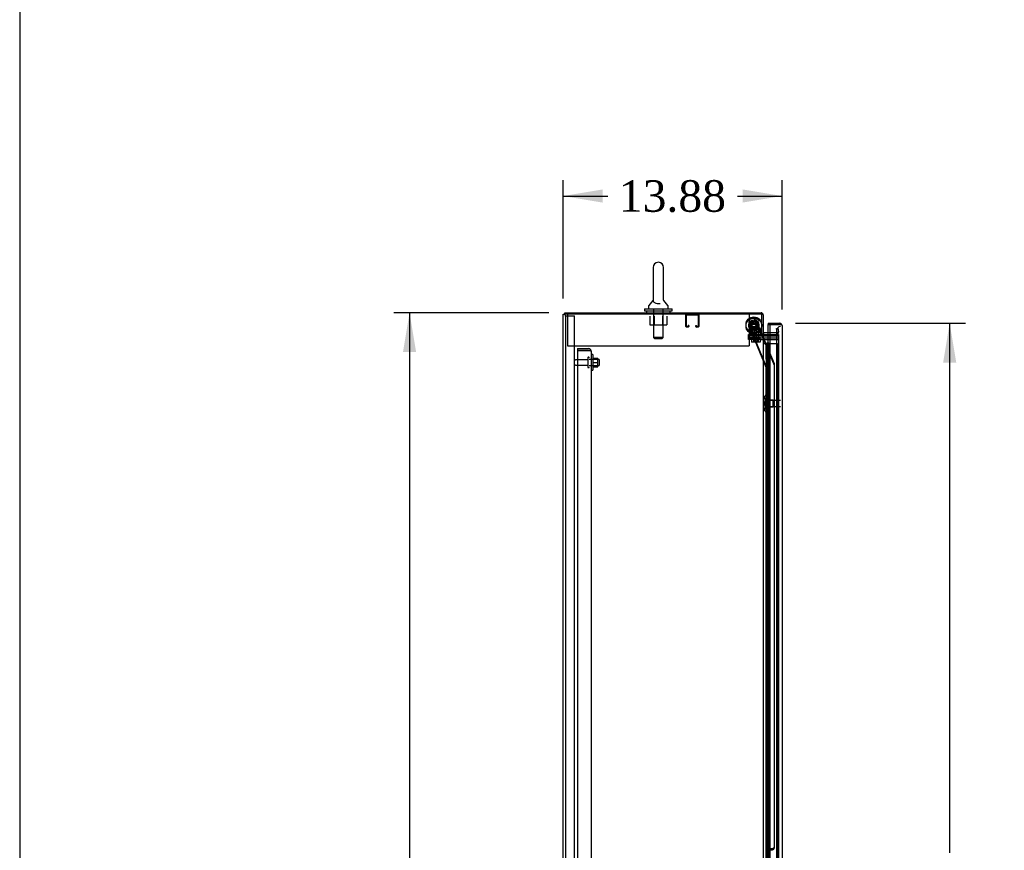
# Model space of a CAD drawing. Header units: inches. Extents: x 2 to 538, y -2 to 358.
# Tile 7 of 21: x 2 to 64, y 191 to 244. Entities that reach past the tile are written whole.
import ezdxf
from ezdxf.enums import TextEntityAlignment as Align
from ezdxf.lldxf.tags import DXFTag

# ---------------------------------------------------------------- set-up
doc = ezdxf.new("R2010")
doc.units = ezdxf.units.IN
doc.header["$MEASUREMENT"] = 0
for name, color, linetype in [('COM43134', 7, 'Continuous'), ('COM50677', 7, 'Continuous'), ('COM54746-68', 7, 'Continuous'), ('COM55738-23', 7, 'Continuous'), ('COM70098', 7, 'Continuous'), ('COM70110-2', 7, 'Continuous'), ('COM70218', 7, 'Continuous'), ('COM70220', 7, 'Continuous'), ('COM70839-4', 7, 'Continuous'), ('COM71188-5', 7, 'Continuous'), ('COM71195-3', 7, 'Continuous'), ('Default', 7, 'Continuous'), ('GSK86006', 7, 'Continuous'), ('NTS166105', 7, 'Continuous'), ('NTS18024', 7, 'Continuous'), ('NTS18147', 7, 'Continuous'), ('NTS86070', 7, 'Continuous'), ('ROL87452', 7, 'Continuous'), ('RVT17786', 7, 'Continuous'), ('SCC180005', 7, 'Continuous'), ('SCS86414', 7, 'Continuous'), ('STD26089', 7, 'Continuous'), ('STD26122', 7, 'Continuous'), ('WAF25059', 7, 'Continuous'), ('WAF25376', 7, 'Continuous'), ('WAF25377', 7, 'Continuous'), ('WAM254785', 7, 'Continuous'), ('WAM30038', 7, 'Continuous')]:
    doc.layers.add(name, color=color, linetype=linetype)
doc.styles.add('SEACAD_Times_New_Roman', font='times.ttf')
tags = doc.linetypes.add('HIDDEN2', pattern=[0.1875, 0.125, -0.0625]).pattern_tags.tags
tags[6:7] = [DXFTag(74, 4), DXFTag(75, 0), DXFTag(340, '0'), DXFTag(46, 0.0), DXFTag(50, 0.0), DXFTag(44, 0.0), DXFTag(45, 0.0)]
tags[4:5] = [DXFTag(74, 4), DXFTag(75, 0), DXFTag(340, '0'), DXFTag(46, 0.0), DXFTag(50, 0.0), DXFTag(44, 0.0), DXFTag(45, 0.0)]
doc.dimstyles.new('HAMMOND_(STH_-_540x360)', dxfattribs={"dimtxt": 2, "dimasz": 2.5, "dimexe": 1, "dimexo": 1, "dimgap": 0.5, "dimtad": 0, "dimtih": 1, "dimtoh": 1, "dimzin": 0, "dimdsep": 46, "dimtxsty": 'SEACAD_Times_New_Roman', "dimblk1": '_SE_FILLED', "dimblk2": '_SE_FILLED', "dimsah": 1, "dimcen": 1, "dimadec": 0, "dimazin": 0, "dimtfac": 0.8, "dimtofl": 0, "dimtmove": 0, "dimatfit": 3, "dimfxl": 1, "dimtolj": 1, "dimtzin": 0, "dimarcsym": 0})

# ---------------------------------------------------------------- blocks, each defined once
blk = doc.blocks.new('SE3')
at = {"layer": 'COM43134', "color": 7, "linetype": 'HIDDEN2'}
for p, q in [((37.396, 222.847), (37.396, 222.722)), ((37.396, 222.847), (38.086, 222.847)), ((37.396, 222.722), (37.396, 154.972)), ((38.086, 222.722), (37.396, 222.722)), ((37.396, 222.722), (38.086, 222.722)), ((38.086, 222.722), (38.086, 222.722)), ((38.086, 222.722), (38.235, 222.722)), ((38.168, 222.722), (38.086, 222.722)), ((38.168, 222.722), (38.235, 222.772)), ((38.271, 222.662), (38.271, 222.663)), ((38.271, 222.662), (38.271, 155.032)), ((38.271, 222.662), (38.271, 222.662))]:
    blk.add_line(p, q, dxfattribs=at)
for start, end in [(36.19405, 90), (0.12083, 36.19405), (0, 0.05887)]:
    blk.add_arc((38.086, 222.662), 0.185, start, end, dxfattribs=at)
blk.add_open_spline([(38.235, 222.722), (38.247, 222.712), (38.256, 222.702), (38.265, 222.687), (38.267, 222.682), (38.27, 222.672), (38.271, 222.667), (38.271, 222.662)], degree=3, knots=[0, 0, 0, 0, 0.5, 0.5, 0.75, 0.75, 1, 1, 1, 1], dxfattribs=at)
at = {"layer": 'COM50677', "color": 7, "linetype": 'HIDDEN2'}
for p, q in [((36.772, 225.032), (36.772, 224.847)), ((36.772, 224.847), (36.772, 223.032)), ((48.272, 225.032), (48.272, 224.847)), ((48.272, 224.847), (48.272, 223.032)), ((36.772, 223.032), (48.272, 223.032))]:
    blk.add_line(p, q, dxfattribs=at)
at = {"layer": 'COM54746-68', "color": 7, "linetype": 'Continuous'}
for p, q in [((49.177, 223.171), (49.389, 223.171)), ((49.389, 223.171), (49.592, 223.171)), ((49.389, 222.171), (49.389, 223.171)), ((49.413, 223.18), (49.413, 223.206)), ((49.413, 223.206), (49.463, 223.206)), ((49.463, 223.18), (49.413, 223.18)), ((49.425, 223.18), (49.425, 223.171)), ((49.463, 223.206), (49.488, 223.206)), ((49.463, 223.18), (49.488, 223.18)), ((49.488, 223.206), (49.538, 223.206)), ((49.538, 223.18), (49.488, 223.18)), ((49.525, 223.171), (49.525, 223.18)), ((49.538, 223.206), (49.538, 223.18)), ((49.592, 223.171), (49.594, 223.171)), ((49.592, 222.171), (49.592, 223.171)), ((49.592, 222.171), (49.389, 222.171)), ((49.592, 222.171), (49.389, 222.171)), ((49.389, 221.171), (49.389, 222.171)), ((49.592, 221.171), (49.592, 222.171)), ((49.592, 221.171), (49.389, 221.171)), ((49.592, 221.171), (49.389, 221.171)), ((49.389, 220.171), (49.389, 221.171)), ((49.592, 220.171), (49.592, 221.171)), ((49.592, 220.171), (49.389, 220.171)), ((49.592, 220.171), (49.389, 220.171)), ((49.389, 219.171), (49.389, 220.171)), ((49.592, 219.171), (49.592, 220.171)), ((49.592, 219.171), (49.389, 219.171)), ((49.592, 219.171), (49.389, 219.171)), ((49.389, 218.171), (49.389, 219.171)), ((49.592, 218.171), (49.592, 219.171)), ((49.592, 218.171), (49.389, 218.171)), ((49.592, 218.171), (49.389, 218.171)), ((49.389, 217.171), (49.389, 218.171)), ((49.592, 217.171), (49.592, 218.171)), ((49.592, 217.171), (49.389, 217.171)), ((49.592, 217.171), (49.389, 217.171)), ((49.389, 216.171), (49.389, 217.171)), ((49.592, 216.171), (49.592, 217.171)), ((49.592, 216.171), (49.389, 216.171)), ((49.592, 216.171), (49.389, 216.171)), ((49.389, 215.171), (49.389, 216.171)), ((49.592, 215.171), (49.592, 216.171)), ((49.592, 215.171), (49.389, 215.171)), ((49.592, 215.171), (49.389, 215.171)), ((49.389, 214.171), (49.389, 215.171)), ((49.592, 214.171), (49.592, 215.171)), ((49.592, 214.171), (49.389, 214.171)), ((49.592, 214.171), (49.389, 214.171)), ((49.389, 213.171), (49.389, 214.171)), ((49.592, 213.171), (49.592, 214.171)), ((49.592, 213.171), (49.389, 213.171)), ((49.592, 213.171), (49.389, 213.171)), ((49.389, 212.171), (49.389, 213.171)), ((49.592, 212.171), (49.592, 213.171)), ((49.592, 212.171), (49.389, 212.171)), ((49.592, 212.171), (49.389, 212.171)), ((49.389, 211.171), (49.389, 212.171)), ((49.592, 211.171), (49.592, 212.171)), ((49.592, 211.171), (49.389, 211.171)), ((49.592, 211.171), (49.389, 211.171)), ((49.389, 210.171), (49.389, 211.171)), ((49.592, 210.171), (49.592, 211.171)), ((49.592, 210.171), (49.389, 210.171)), ((49.592, 210.171), (49.389, 210.171)), ((49.389, 209.171), (49.389, 210.171)), ((49.592, 209.171), (49.592, 210.171)), ((49.592, 209.171), (49.389, 209.171)), ((49.592, 209.171), (49.389, 209.171)), ((49.389, 208.171), (49.389, 209.171)), ((49.592, 208.171), (49.592, 209.171)), ((49.592, 208.171), (49.389, 208.171)), ((49.592, 208.171), (49.389, 208.171)), ((49.389, 207.171), (49.389, 208.171)), ((49.592, 207.171), (49.592, 208.171)), ((49.592, 207.171), (49.389, 207.171)), ((49.592, 207.171), (49.389, 207.171)), ((49.389, 206.171), (49.389, 207.171)), ((49.592, 206.171), (49.592, 207.171)), ((49.592, 206.171), (49.389, 206.171)), ((49.592, 206.171), (49.389, 206.171)), ((49.389, 205.171), (49.389, 206.171)), ((49.592, 205.171), (49.592, 206.171)), ((49.592, 205.171), (49.389, 205.171)), ((49.592, 205.171), (49.389, 205.171)), ((49.389, 204.171), (49.389, 205.171)), ((49.592, 204.171), (49.592, 205.171)), ((49.592, 204.171), (49.389, 204.171)), ((49.592, 204.171), (49.389, 204.171)), ((49.389, 203.171), (49.389, 204.171)), ((49.592, 203.171), (49.592, 204.171)), ((49.592, 203.171), (49.389, 203.171)), ((49.592, 203.171), (49.389, 203.171)), ((49.389, 202.171), (49.389, 203.171)), ((49.592, 202.171), (49.592, 203.171)), ((49.592, 202.171), (49.389, 202.171)), ((49.592, 202.171), (49.389, 202.171)), ((49.389, 201.171), (49.389, 202.171)), ((49.592, 201.171), (49.592, 202.171)), ((49.592, 201.171), (49.389, 201.171)), ((49.592, 201.171), (49.389, 201.171)), ((49.389, 200.171), (49.389, 201.171)), ((49.592, 200.171), (49.592, 201.171)), ((49.592, 200.171), (49.389, 200.171)), ((49.592, 200.171), (49.389, 200.171)), ((49.389, 199.171), (49.389, 200.171)), ((49.592, 199.171), (49.592, 200.171)), ((49.592, 199.171), (49.389, 199.171)), ((49.592, 199.171), (49.389, 199.171)), ((49.389, 198.171), (49.389, 199.171)), ((49.592, 198.171), (49.592, 199.171)), ((49.592, 198.171), (49.389, 198.171)), ((49.592, 198.171), (49.389, 198.171)), ((49.389, 197.171), (49.389, 198.171)), ((49.592, 197.171), (49.592, 198.171)), ((49.592, 197.171), (49.389, 197.171)), ((49.592, 197.171), (49.389, 197.171)), ((49.389, 196.171), (49.389, 197.171)), ((49.592, 196.171), (49.592, 197.171)), ((49.592, 196.171), (49.389, 196.171)), ((49.592, 196.171), (49.389, 196.171)), ((49.389, 195.171), (49.389, 196.171)), ((49.592, 195.171), (49.592, 196.171)), ((49.592, 195.171), (49.389, 195.171)), ((49.592, 195.171), (49.389, 195.171)), ((49.389, 194.171), (49.389, 195.171)), ((49.592, 194.171), (49.592, 195.171)), ((49.592, 194.171), (49.389, 194.171)), ((49.592, 194.171), (49.389, 194.171)), ((49.389, 193.171), (49.389, 194.171)), ((49.592, 193.171), (49.592, 194.171)), ((49.592, 193.171), (49.389, 193.171)), ((49.592, 193.171), (49.389, 193.171)), ((49.389, 192.171), (49.389, 193.171)), ((49.592, 192.171), (49.592, 193.171)), ((49.592, 192.171), (49.389, 192.171)), ((49.592, 192.171), (49.389, 192.171)), ((49.389, 191.171), (49.389, 192.171)), ((49.592, 191.171), (49.592, 192.171)), ((49.592, 191.171), (49.389, 191.171)), ((49.592, 191.171), (49.389, 191.171)), ((49.389, 190.171), (49.389, 191.171)), ((49.592, 190.171), (49.592, 191.171))]:
    blk.add_line(p, q, dxfattribs=at)
at = {"layer": 'COM54746-68', "color": 7, "linetype": 'HIDDEN2'}
for p, q in [((49.358, 223.171), (49.358, 222.171)), ((49.363, 222.171), (49.363, 223.171)), ((49.425, 223.171), (49.425, 155.171)), ((49.486, 223.171), (49.486, 222.171)), ((49.525, 155.171), (49.525, 223.171)), ((49.594, 223.171), (50.08, 223.171)), ((50.08, 155.171), (50.08, 223.171)), ((49.389, 222.171), (49.358, 222.171)), ((49.358, 222.171), (49.358, 221.171)), ((49.434, 222.171), (49.434, 221.171)), ((49.475, 222.171), (49.475, 221.171)), ((49.358, 221.171), (49.358, 220.171)), ((49.389, 221.171), (49.358, 221.171)), ((49.363, 220.171), (49.363, 221.171)), ((49.486, 221.171), (49.486, 220.171)), ((49.389, 220.171), (49.358, 220.171)), ((49.358, 220.171), (49.358, 219.171)), ((49.434, 220.171), (49.434, 219.171)), ((49.475, 220.171), (49.475, 219.171)), ((49.358, 219.171), (49.358, 218.171)), ((49.389, 219.171), (49.358, 219.171)), ((49.363, 218.171), (49.363, 219.171)), ((49.486, 219.171), (49.486, 218.171)), ((49.389, 218.171), (49.358, 218.171)), ((49.358, 218.171), (49.358, 217.171)), ((49.434, 218.171), (49.434, 217.171)), ((49.475, 218.171), (49.475, 217.171)), ((49.358, 217.171), (49.358, 216.171)), ((49.389, 217.171), (49.358, 217.171)), ((49.363, 216.171), (49.363, 217.171)), ((49.486, 217.171), (49.486, 216.171)), ((49.389, 216.171), (49.358, 216.171)), ((49.358, 216.171), (49.358, 215.171)), ((49.434, 216.171), (49.434, 215.171)), ((49.475, 216.171), (49.475, 215.171)), ((49.358, 215.171), (49.358, 214.171)), ((49.389, 215.171), (49.358, 215.171)), ((49.363, 214.171), (49.363, 215.171)), ((49.486, 215.171), (49.486, 214.171)), ((49.389, 214.171), (49.358, 214.171)), ((49.358, 214.171), (49.358, 213.171)), ((49.434, 214.171), (49.434, 213.171)), ((49.475, 214.171), (49.475, 213.171)), ((49.358, 213.171), (49.358, 212.171)), ((49.389, 213.171), (49.358, 213.171)), ((49.363, 212.171), (49.363, 213.171)), ((49.486, 213.171), (49.486, 212.171)), ((49.389, 212.171), (49.358, 212.171)), ((49.358, 212.171), (49.358, 211.171)), ((49.434, 212.171), (49.434, 211.171)), ((49.475, 212.171), (49.475, 211.171)), ((49.358, 211.171), (49.358, 210.171)), ((49.389, 211.171), (49.358, 211.171)), ((49.363, 210.171), (49.363, 211.171)), ((49.486, 211.171), (49.486, 210.171)), ((49.389, 210.171), (49.358, 210.171)), ((49.358, 210.171), (49.358, 209.171)), ((49.434, 210.171), (49.434, 209.171)), ((49.475, 210.171), (49.475, 209.171)), ((49.358, 209.171), (49.358, 208.171)), ((49.389, 209.171), (49.358, 209.171)), ((49.363, 208.171), (49.363, 209.171)), ((49.486, 209.171), (49.486, 208.171)), ((49.389, 208.171), (49.358, 208.171)), ((49.358, 208.171), (49.358, 207.171)), ((49.434, 208.171), (49.434, 207.171)), ((49.475, 208.171), (49.475, 207.171)), ((49.358, 207.171), (49.358, 206.171)), ((49.389, 207.171), (49.358, 207.171)), ((49.363, 206.171), (49.363, 207.171)), ((49.486, 207.171), (49.486, 206.171)), ((49.389, 206.171), (49.358, 206.171)), ((49.358, 206.171), (49.358, 205.171)), ((49.434, 206.171), (49.434, 205.171)), ((49.475, 206.171), (49.475, 205.171)), ((49.358, 205.171), (49.358, 204.171)), ((49.389, 205.171), (49.358, 205.171)), ((49.363, 204.171), (49.363, 205.171)), ((49.486, 205.171), (49.486, 204.171)), ((49.389, 204.171), (49.358, 204.171)), ((49.358, 204.171), (49.358, 203.171)), ((49.434, 204.171), (49.434, 203.171)), ((49.475, 204.171), (49.475, 203.171)), ((49.358, 203.171), (49.358, 202.171)), ((49.389, 203.171), (49.358, 203.171)), ((49.363, 202.171), (49.363, 203.171)), ((49.486, 203.171), (49.486, 202.171)), ((49.389, 202.171), (49.358, 202.171)), ((49.358, 202.171), (49.358, 201.171)), ((49.434, 202.171), (49.434, 201.171)), ((49.475, 202.171), (49.475, 201.171)), ((49.358, 201.171), (49.358, 200.171)), ((49.389, 201.171), (49.358, 201.171)), ((49.363, 200.171), (49.363, 201.171)), ((49.486, 201.171), (49.486, 200.171)), ((49.389, 200.171), (49.358, 200.171)), ((49.358, 200.171), (49.358, 199.171)), ((49.434, 200.171), (49.434, 199.171)), ((49.475, 200.171), (49.475, 199.171)), ((49.358, 199.171), (49.358, 198.171)), ((49.389, 199.171), (49.358, 199.171)), ((49.363, 198.171), (49.363, 199.171)), ((49.486, 199.171), (49.486, 198.171)), ((49.389, 198.171), (49.358, 198.171)), ((49.358, 198.171), (49.358, 197.171)), ((49.434, 198.171), (49.434, 197.171)), ((49.475, 198.171), (49.475, 197.171)), ((49.358, 197.171), (49.358, 196.171)), ((49.389, 197.171), (49.358, 197.171)), ((49.363, 196.171), (49.363, 197.171)), ((49.486, 197.171), (49.486, 196.171)), ((49.389, 196.171), (49.358, 196.171)), ((49.358, 196.171), (49.358, 195.171)), ((49.434, 196.171), (49.434, 195.171)), ((49.475, 196.171), (49.475, 195.171)), ((49.358, 195.171), (49.358, 194.171)), ((49.389, 195.171), (49.358, 195.171)), ((49.363, 194.171), (49.363, 195.171)), ((49.486, 195.171), (49.486, 194.171)), ((49.389, 194.171), (49.358, 194.171)), ((49.358, 194.171), (49.358, 193.171)), ((49.434, 194.171), (49.434, 193.171)), ((49.475, 194.171), (49.475, 193.171)), ((49.358, 193.171), (49.358, 192.171)), ((49.389, 193.171), (49.358, 193.171)), ((49.363, 192.171), (49.363, 193.171)), ((49.486, 193.171), (49.486, 192.171)), ((49.389, 192.171), (49.358, 192.171)), ((49.358, 192.171), (49.358, 191.171)), ((49.434, 192.171), (49.434, 191.171)), ((49.475, 192.171), (49.475, 191.171)), ((49.358, 191.171), (49.358, 190.171)), ((49.389, 191.171), (49.358, 191.171)), ((49.363, 190.171), (49.363, 191.171)), ((49.486, 191.171), (49.486, 190.171))]:
    blk.add_line(p, q, dxfattribs=at)
at = {"layer": 'COM55738-23', "color": 7, "linetype": 'HIDDEN2'}
for p, q in [((36.656, 224.929), (36.584, 224.929)), ((36.656, 153.179), (36.656, 224.929)), ((36.656, 224.929), (36.772, 224.929)), ((36.772, 224.929), (37.022, 224.929)), ((37.022, 224.929), (37.209, 224.929)), ((37.209, 153.179), (37.209, 224.929))]:
    blk.add_line(p, q, dxfattribs=at)
at = {"layer": 'COM70098', "color": 7, "linetype": 'HIDDEN2'}
for p, q in [((48.245, 223.657), (48.245, 223.752)), ((48.245, 223.752), (48.995, 223.752)), ((48.995, 223.657), (48.245, 223.657)), ((48.245, 223.437), (48.245, 223.532)), ((48.245, 223.532), (48.995, 223.532)), ((48.995, 223.752), (49.034, 223.752)), ((48.995, 223.657), (50.144, 223.657)), ((48.995, 223.532), (50.144, 223.532)), ((48.995, 223.437), (48.245, 223.437)), ((48.995, 223.437), (50.144, 223.437))]:
    blk.add_line(p, q, dxfattribs=at)
at = {"layer": 'COM70110-2', "color": 7, "linetype": 'Continuous'}
for p, q in [((36.584, 225.127), (49.034, 225.127)), ((36.584, 225.032), (36.584, 225.127)), ((49.177, 224.984), (49.177, 223.782)), ((49.082, 223.782), (49.177, 223.782)), ((49.594, 223.847), (49.225, 223.847))]:
    blk.add_line(p, q, dxfattribs=at)
at = {"layer": 'COM70110-2', "color": 7, "linetype": 'HIDDEN2'}
for p, q in [((50.01, 224.132), (50.103, 224.149)), ((50.103, 224.149), (50.144, 223.92)), ((50.003, 223.847), (49.594, 223.847)), ((50.05, 223.904), (50.01, 224.132)), ((50.05, 223.886), (50.05, 223.904)), ((50.144, 223.92), (50.146, 223.902))]:
    blk.add_line(p, q, dxfattribs=at)
at = {"layer": 'COM70110-2', "color": 7, "linetype": 'Continuous'}
for centre, radius, start, end in [((49.034, 224.984), 0.143, 0, 90), ((49.225, 223.895), 0.143, 232.20512, 270), ((49.225, 223.895), 0.048, 180, 270)]:
    blk.add_arc(centre, radius, start, end, dxfattribs=at)
at = {"layer": 'COM70110-2', "color": 7, "linetype": 'HIDDEN2'}
for centre, radius, start, end in [((49.034, 224.984), 0.048, 0, 90), ((50.003, 223.895), 0.143, 270, 2.86532), ((50.003, 223.895), 0.048, 270, 348.28321)]:
    blk.add_arc(centre, radius, start, end, dxfattribs=at)
at = {"layer": 'COM70218', "color": 7, "linetype": 'HIDDEN2'}
for p, q in [((44.269, 224.262), (44.269, 224.989)), ((44.309, 224.262), (44.309, 224.989)), ((44.312, 224.992), (45.039, 224.992)), ((45.042, 224.989), (45.042, 224.262)), ((45.082, 224.989), (45.082, 224.262)), ((44.414, 224.259), (44.312, 224.259)), ((44.414, 224.219), (44.312, 224.219)), ((44.417, 224.313), (44.417, 224.262)), ((44.457, 224.313), (44.417, 224.313)), ((44.457, 224.313), (44.457, 224.262)), ((44.894, 224.262), (44.894, 224.313)), ((44.894, 224.313), (44.934, 224.313)), ((44.934, 224.262), (44.934, 224.313)), ((45.039, 224.259), (44.937, 224.259)), ((45.039, 224.219), (44.937, 224.219))]:
    blk.add_line(p, q, dxfattribs=at)
for centre, radius, start, end in [((44.312, 224.989), 0.043, 90, 180), ((44.312, 224.989), 0.003, 90, 180), ((45.039, 224.989), 0.043, 0, 90), ((45.039, 224.989), 0.003, 0, 90), ((44.312, 224.262), 0.043, 180, 270), ((44.312, 224.262), 0.003, 180, 270), ((44.414, 224.262), 0.003, 270, 0), ((44.414, 224.262), 0.043, 270, 0), ((44.937, 224.262), 0.043, 180, 270), ((44.937, 224.262), 0.003, 180, 270), ((45.039, 224.262), 0.003, 270, 0), ((45.039, 224.262), 0.043, 270, 0)]:
    blk.add_arc(centre, radius, start, end, dxfattribs=at)
at = {"layer": 'COM70220', "color": 7, "linetype": 'HIDDEN2'}
for p, q in [((50.019, 223.994), (50.019, 223.744)), ((50.019, 223.744), (50.019, 154.597))]:
    blk.add_line(p, q, dxfattribs=at)
blk.add_arc((50.269, 223.994), 0.25, 90, 180, dxfattribs=at)
at = {"layer": 'COM70839-4', "color": 7, "linetype": 'HIDDEN2'}
for p, q in [((49.362, 221.746), (48.263, 224.402)), ((49.362, 221.661), (48.263, 224.317)), ((48.33, 224.565), (48.59, 224.673)), ((48.33, 224.48), (48.59, 224.588)), ((49.094, 223.782), (48.753, 224.605)), ((49.884, 221.789), (48.753, 224.52)), ((49.884, 221.874), (49.107, 223.752)), ((49.349, 189.9), (49.362, 221.746)), ((49.349, 189.815), (49.362, 221.661)), ((49.881, 191.275), (49.893, 221.826)), ((49.881, 191.19), (49.893, 221.741)), ((49.544, 191.15), (49.755, 191.15)), ((49.544, 191.065), (49.755, 191.065))]:
    blk.add_line(p, q, dxfattribs=at)
at = {"layer": 'COM70839-4', "color": 7, "linetype": 'Continuous'}
blk.add_line((49.107, 223.752), (49.094, 223.782), dxfattribs=at)
at = {"layer": 'COM70839-4', "color": 7, "linetype": 'HIDDEN2'}
for centre in [(48.582, 224.365), (48.582, 224.281)]:
    blk.add_circle(centre, 0.129, dxfattribs=at)
for centre, start, end in [((48.378, 224.45), 112.48771, 202.48771), ((48.378, 224.365), 112.48771, 202.48771), ((48.638, 224.557), 22.48771, 112.48771), ((48.638, 224.472), 22.48771, 112.48771), ((49.768, 221.826), 359.97571, 22.48771), ((49.768, 221.741), 359.97571, 22.48771), ((49.544, 191.025), 89.97571, 179.97571), ((49.544, 190.94), 89.97571, 179.97571), ((49.756, 191.275), 269.97571, 359.97571), ((49.756, 191.19), 269.97571, 359.97571)]:
    blk.add_arc(centre, 0.125, start, end, dxfattribs=at)
at = {"layer": 'COM71188-5', "color": 7, "linetype": 'Continuous'}
for p, q in [((36.489, 153.097), (36.489, 225.032)), ((36.489, 225.032), (36.632, 225.032)), ((49.082, 225.032), (36.632, 225.032)), ((49.082, 223.782), (49.082, 225.032)), ((49.034, 223.782), (49.034, 223.752)), ((49.034, 223.782), (49.082, 223.782)), ((49.034, 223.752), (49.177, 223.752)), ((49.177, 223.752), (49.177, 154.377)), ((49.225, 223.752), (49.177, 223.752)), ((49.225, 223.752), (49.594, 223.752))]:
    blk.add_line(p, q, dxfattribs=at)
at = {"layer": 'COM71188-5', "color": 7, "linetype": 'HIDDEN2'}
for p, q in [((49.594, 223.752), (50.144, 223.752)), ((50.144, 223.752), (50.144, 154.377))]:
    blk.add_line(p, q, dxfattribs=at)
at = {"layer": 'COM71195-3', "color": 7, "linetype": 'Continuous'}
for p, q in [((49.489, 224.464), (49.489, 224.369)), ((49.489, 224.464), (50.221, 224.464)), ((49.489, 223.847), (49.489, 224.369)), ((49.489, 224.369), (49.594, 224.369)), ((49.489, 224.369), (50.221, 224.369)), ((49.594, 224.369), (49.594, 153.972)), ((50.221, 224.369), (49.594, 224.369)), ((50.221, 224.369), (50.221, 224.369)), ((50.284, 224.369), (50.221, 224.369)), ((50.221, 224.369), (50.335, 224.369)), ((50.284, 224.369), (50.335, 224.408)), ((50.364, 224.321), (50.364, 224.322)), ((50.364, 224.321), (50.364, 154.02)), ((50.364, 224.321), (50.364, 224.321))]:
    blk.add_line(p, q, dxfattribs=at)
at = {"layer": 'COM71195-3', "color": 7, "linetype": 'HIDDEN2'}
blk.add_line((49.489, 154.282), (49.489, 223.847), dxfattribs=at)
at = {"layer": 'COM71195-3', "color": 7, "linetype": 'Continuous'}
for start, end in [(37.50359, 90), (0.15607, 37.50359), (0, 0.07617)]:
    blk.add_arc((50.221, 224.321), 0.143, start, end, dxfattribs=at)
blk.add_open_spline([(50.335, 224.369), (50.344, 224.361), (50.351, 224.353), (50.359, 224.341), (50.361, 224.337), (50.363, 224.329), (50.364, 224.325), (50.364, 224.321)], degree=3, knots=[0, 0, 0, 0, 0.5, 0.5, 0.75, 0.75, 1, 1, 1, 1], dxfattribs=at)
at = {"layer": 'GSK86006', "color": 7, "linetype": 'HIDDEN2'}
for p, q in [((48.245, 223.532), (48.245, 223.657)), ((48.245, 223.657), (48.995, 223.657)), ((48.995, 223.532), (48.245, 223.532)), ((48.995, 223.657), (50.144, 223.657)), ((48.995, 223.532), (50.144, 223.532))]:
    blk.add_line(p, q, dxfattribs=at)
at = {"layer": 'NTS166105', "color": 7, "linetype": 'HIDDEN2'}
for p, q in [((38.367, 222.246), (38.687, 222.246)), ((38.367, 221.974), (38.687, 221.974)), ((38.367, 221.696), (38.687, 221.696)), ((38.687, 221.974), (38.687, 222.246)), ((38.687, 221.696), (38.687, 221.974))]:
    blk.add_line(p, q, dxfattribs=at)
at = {"layer": 'NTS18024', "color": 7, "linetype": 'HIDDEN2'}
for p, q in [((41.987, 224.907), (41.987, 224.362)), ((42.259, 224.907), (42.259, 224.362)), ((42.785, 224.907), (42.785, 224.362)), ((43.059, 224.907), (43.059, 224.362)), ((41.987, 224.362), (42.259, 224.362)), ((42.259, 224.362), (42.785, 224.362)), ((42.785, 224.362), (43.059, 224.362))]:
    blk.add_line(p, q, dxfattribs=at)
at = {"layer": 'NTS18147', "color": 7, "linetype": 'HIDDEN2'}
for p, q in [((49.236, 219.77), (49.236, 219.716)), ((49.236, 219.77), (49.236, 219.716)), ((49.298, 219.865), (49.298, 219.869)), ((49.361, 219.869), (49.298, 219.869)), ((49.298, 219.865), (49.298, 219.869)), ((49.298, 219.865), (49.361, 219.865)), ((49.361, 219.865), (49.361, 219.869)), ((49.361, 219.865), (49.361, 219.869)), ((49.361, 219.869), (49.361, 219.869)), ((49.361, 219.676), (49.361, 219.865)), ((49.361, 219.676), (49.361, 219.865)), ((49.361, 219.865), (49.361, 219.865)), ((49.298, 219.676), (49.298, 219.558)), ((49.361, 219.676), (49.298, 219.676)), ((49.298, 219.676), (49.298, 219.558)), ((49.298, 219.558), (49.361, 219.558)), ((49.298, 219.18), (49.298, 219.063)), ((49.361, 219.18), (49.298, 219.18)), ((49.298, 219.18), (49.298, 219.063)), ((49.361, 219.558), (49.361, 219.676)), ((49.361, 219.558), (49.361, 219.676)), ((49.361, 219.676), (49.361, 219.676)), ((49.799, 219.589), (49.361, 219.589)), ((49.361, 219.18), (49.361, 219.558)), ((49.361, 219.18), (49.361, 219.558)), ((49.361, 219.558), (49.361, 219.558)), ((49.361, 219.063), (49.361, 219.18)), ((49.361, 219.063), (49.361, 219.18)), ((49.361, 219.18), (49.361, 219.18)), ((49.361, 219.149), (49.799, 219.149)), ((49.799, 219.149), (49.799, 219.589)), ((49.799, 219.149), (49.799, 219.589)), ((49.799, 219.589), (49.799, 219.589)), ((49.799, 219.149), (49.799, 219.149)), ((49.236, 219.023), (49.236, 218.968)), ((49.236, 219.023), (49.236, 218.968)), ((49.298, 219.063), (49.361, 219.063)), ((49.298, 218.874), (49.298, 218.869)), ((49.361, 218.874), (49.298, 218.874)), ((49.298, 218.874), (49.298, 218.869)), ((49.298, 218.869), (49.361, 218.869)), ((49.361, 218.874), (49.361, 219.063)), ((49.361, 218.874), (49.361, 219.063)), ((49.361, 219.063), (49.361, 219.063)), ((49.361, 218.874), (49.361, 218.869)), ((49.361, 218.874), (49.361, 218.869)), ((49.361, 218.874), (49.361, 218.874)), ((49.361, 218.869), (49.361, 218.869))]:
    blk.add_line(p, q, dxfattribs=at)
blk.add_arc((49.555, 219.369), 0.318, 143.63381, 216.36619, dxfattribs=at)
blk.add_arc((49.555, 219.369), 0.318, 143.63381, 216.36619, dxfattribs=at)
for centre, start_param, end_param in [((49.555, 219.77), 2.506883, 3.776302), ((49.555, 219.77), 2.506883, 3.776302), ((49.555, 219.716), 3.141593, 3.776302), ((49.555, 218.968), 2.506883, 3.776302), ((49.555, 219.023), 2.506883, 3.141593), ((49.555, 218.968), 2.506883, 3.141593)]:
    blk.add_ellipse(centre, major_axis=(0.318, 0), ratio=0.5, start_param=start_param, end_param=end_param, dxfattribs=at)
at = {"layer": 'NTS86070', "color": 7, "linetype": 'HIDDEN2'}
for p, q in [((48.519, 223.852), (48.394, 223.852)), ((48.394, 223.752), (48.394, 223.852)), ((48.498, 223.752), (48.498, 223.722)), ((48.508, 223.712), (48.633, 223.712)), ((49.019, 223.852), (48.519, 223.852)), ((48.519, 223.752), (48.519, 223.852)), ((48.623, 223.752), (48.623, 223.722)), ((48.633, 223.712), (48.906, 223.712)), ((48.791, 223.722), (48.791, 223.752)), ((48.894, 223.752), (48.894, 223.852)), ((48.916, 223.722), (48.916, 223.752)), ((49.019, 223.752), (49.019, 223.852))]:
    blk.add_line(p, q, dxfattribs=at)
for centre, start, end in [((48.508, 223.722), 180, 270), ((48.633, 223.722), 180, 270), ((48.781, 223.722), 270, 0), ((48.906, 223.722), 270, 0)]:
    blk.add_arc(centre, 0.01, start, end, dxfattribs=at)
at = {"layer": 'ROL87452', "color": 7, "linetype": 'HIDDEN2'}
for centre, radius in [((48.582, 224.365), 0.5), ((48.582, 224.281), 0.5), ((48.582, 224.281), 0.206)]:
    blk.add_circle(centre, radius, dxfattribs=at)
at = {"layer": 'RVT17786', "color": 7, "linetype": 'HIDDEN2'}
for centre, radius in [((48.582, 224.365), 0.217), ((48.582, 224.281), 0.217), ((48.582, 224.365), 0.125)]:
    blk.add_circle(centre, radius, dxfattribs=at)
at = {"layer": 'SCC180005', "color": 7, "linetype": 'HIDDEN2'}
for p, q in [((48.521, 224.187), (48.646, 224.187)), ((48.521, 224.187), (48.521, 223.437)), ((48.646, 224.187), (48.892, 224.187)), ((48.646, 224.187), (48.646, 223.437)), ((48.767, 223.437), (48.767, 224.187)), ((48.892, 223.437), (48.892, 224.187)), ((48.428, 223.437), (48.428, 223.263)), ((48.553, 223.263), (48.428, 223.263)), ((48.553, 223.437), (48.553, 223.263)), ((48.769, 223.263), (48.553, 223.263)), ((48.644, 223.437), (48.644, 223.263)), ((48.769, 223.437), (48.769, 223.263)), ((48.985, 223.263), (48.769, 223.263)), ((48.86, 223.437), (48.86, 223.263)), ((48.985, 223.437), (48.985, 223.263))]:
    blk.add_line(p, q, dxfattribs=at)
at = {"layer": 'SCS86414', "color": 7, "linetype": 'Continuous'}
for p, q in [((42.191, 227.992), (42.191, 225.922)), ((42.853, 225.922), (42.853, 227.992)), ((41.897, 225.547), (41.897, 225.427)), ((42.182, 225.912), (41.911, 225.585)), ((42.187, 225.918), (42.183, 225.913)), ((43.133, 225.585), (42.862, 225.911)), ((43.147, 225.427), (43.147, 225.547))]:
    blk.add_line(p, q, dxfattribs=at)
at = {"layer": 'SCS86414', "color": 7, "linetype": 'HIDDEN2'}
for p, q in [((42.21, 225.367), (42.21, 223.552)), ((42.834, 223.552), (42.834, 225.367)), ((42.834, 223.552), (42.21, 223.552)), ((42.21, 223.552), (42.27, 223.492)), ((42.774, 223.492), (42.834, 223.552)), ((42.27, 223.492), (42.774, 223.492))]:
    blk.add_line(p, q, dxfattribs=at)
at = {"layer": 'SCS86414', "color": 7, "linetype": 'Continuous'}
for centre, radius, start, end in [((42.522, 227.992), 0.331, 0, 180), ((41.957, 225.547), 0.06, 140.32138, 180), ((41.957, 225.427), 0.06, 180, 270), ((42.874, 225.927), 0.0191, 206.84562, 231.12512), ((43.087, 225.427), 0.06, 270, 0), ((43.087, 225.547), 0.06, 0, 39.67862)]:
    blk.add_arc(centre, radius, start, end, dxfattribs=at)
blk.add_open_spline([(42.191, 225.927), (42.191, 225.924), (42.191, 225.921), (42.191, 225.907), (42.192, 225.896), (42.201, 225.858), (42.214, 225.83), (42.265, 225.777), (42.302, 225.753), (42.404, 225.718), (42.468, 225.707), (42.57, 225.709), (42.607, 225.714), (42.64, 225.721)], degree=3, knots=[0.7032162, 0.7032162, 0.7032162, 0.7032162, 0.71875, 0.71875, 0.75, 0.75, 0.8125, 0.8125, 0.875, 0.875, 0.9375, 0.9375, 0.9737303, 0.9737303, 0.9737303, 0.9737303], dxfattribs=at)
at = {"layer": 'STD26089', "color": 7, "linetype": 'HIDDEN2'}
for p, q in [((38.046, 222.267), (38.046, 221.677)), ((38.116, 222.297), (38.076, 222.297)), ((38.046, 222.138), (37.269, 222.138)), ((37.269, 221.806), (38.046, 221.806)), ((38.076, 221.647), (38.116, 221.647)), ((38.771, 222.16), (38.146, 222.16)), ((38.146, 221.785), (38.771, 221.785)), ((38.771, 222.16), (38.771, 221.785))]:
    blk.add_line(p, q, dxfattribs=at)
for centre, radius, start, end in [((38.076, 222.267), 0.03, 90, 180), ((38.116, 222.267), 0.03, 0, 90), ((37.269, 222.078), 0.06, 90, 180), ((37.269, 221.866), 0.06, 180, 270), ((38.076, 221.677), 0.03, 180, 270), ((38.116, 221.677), 0.03, 270, 0)]:
    blk.add_arc(centre, radius, start, end, dxfattribs=at)
at = {"layer": 'STD26122', "color": 7, "linetype": 'HIDDEN2'}
for p, q in [((49.304, 219.554), (49.269, 219.519)), ((49.269, 219.519), (49.269, 219.219)), ((49.269, 219.219), (49.304, 219.184)), ((49.304, 219.184), (49.304, 219.554)), ((50.269, 219.554), (49.304, 219.554)), ((49.304, 219.184), (50.269, 219.184))]:
    blk.add_line(p, q, dxfattribs=at)
at = {"layer": 'WAF25059', "color": 7, "linetype": 'HIDDEN2'}
for p, q in [((38.367, 222.472), (38.271, 222.472)), ((38.367, 222.472), (38.367, 221.472)), ((38.271, 221.472), (38.367, 221.472))]:
    blk.add_line(p, q, dxfattribs=at)
at = {"layer": 'WAF25376', "color": 7, "linetype": 'HIDDEN2'}
for centre, radius in [((48.582, 224.365), 0.315), ((48.582, 224.281), 0.315), ((48.582, 224.365), 0.14), ((48.582, 224.281), 0.14)]:
    blk.add_circle(centre, radius, dxfattribs=at)
at = {"layer": 'WAF25377', "color": 7, "linetype": 'Continuous'}
for p, q in [((41.647, 225.367), (43.397, 225.367)), ((41.647, 225.367), (41.647, 225.252)), ((41.647, 225.252), (43.397, 225.252)), ((43.397, 225.252), (43.397, 225.367))]:
    blk.add_line(p, q, dxfattribs=at)
at = {"layer": 'WAM254785', "color": 7, "linetype": 'Continuous'}
for p, q in [((41.772, 225.252), (41.772, 225.127)), ((43.272, 225.127), (43.272, 225.252))]:
    blk.add_line(p, q, dxfattribs=at)
at = {"layer": 'WAM30038', "color": 7, "linetype": 'HIDDEN2'}
for p, q in [((49.486, 218.994), (49.486, 219.744)), ((49.51, 219.744), (49.486, 219.744)), ((49.486, 219.744), (49.486, 218.994)), ((49.51, 218.994), (49.51, 219.744)), ((49.51, 219.744), (49.51, 218.994)), ((49.51, 219.744), (49.51, 219.744)), ((49.525, 219.551), (49.558, 219.53)), ((49.558, 219.208), (49.525, 219.187)), ((49.574, 219.543), (49.529, 219.571)), ((49.529, 219.547), (49.574, 219.518)), ((49.574, 219.387), (49.529, 219.387)), ((49.529, 219.352), (49.574, 219.352)), ((49.574, 219.22), (49.529, 219.192)), ((49.529, 219.167), (49.574, 219.195)), ((49.558, 219.53), (49.574, 219.543)), ((49.558, 219.53), (49.574, 219.543)), ((49.574, 219.195), (49.558, 219.208)), ((49.574, 219.195), (49.558, 219.208)), ((49.574, 219.598), (49.574, 219.543)), ((49.574, 219.598), (49.574, 219.543)), ((49.574, 219.543), (49.574, 219.543)), ((49.574, 219.518), (49.574, 219.387)), ((49.574, 219.518), (49.574, 219.387)), ((49.574, 219.518), (49.574, 219.518)), ((49.574, 219.352), (49.574, 219.22)), ((49.574, 219.352), (49.574, 219.22)), ((49.574, 219.22), (49.574, 219.22)), ((49.574, 219.195), (49.574, 219.141)), ((49.574, 219.195), (49.574, 219.141)), ((49.574, 219.195), (49.574, 219.195)), ((49.486, 218.994), (49.51, 218.994)), ((49.51, 218.994), (49.51, 218.994))]:
    blk.add_line(p, q, dxfattribs=at)
for centre, radius, start, end in [((50.098, 220.275), 0.854, 226.55474, 228.29011), ((49.529, 219.369), 0.0182, 87.1609, 177.99424), ((49.529, 219.37), 0.0181, 181.77183, 273.07302), ((50.095, 218.466), 0.85, 131.70584, 133.44931)]:
    blk.add_arc(centre, radius, start, end, dxfattribs=at)
for points, knots in [([(49.51, 219.571), (49.51, 219.569), (49.511, 219.567), (49.514, 219.562), (49.515, 219.559), (49.521, 219.553), (49.525, 219.549), (49.529, 219.547)], [0, 0, 0, 0, 0.25, 0.25, 0.5, 0.5, 1, 1, 1, 1]), ([(49.529, 219.192), (49.527, 219.191), (49.525, 219.189), (49.521, 219.185), (49.519, 219.183), (49.515, 219.179), (49.514, 219.177), (49.511, 219.172), (49.51, 219.169), (49.51, 219.167)], [0, 0, 0, 0, 0.25, 0.25, 0.5, 0.5, 0.75, 0.75, 1, 1, 1, 1]), ([(49.529, 219.571), (49.527, 219.573), (49.525, 219.574), (49.521, 219.576), (49.519, 219.576), (49.517, 219.576), (49.516, 219.576), (49.516, 219.576)], [0, 0, 0, 0, 0.25, 0.25, 0.5, 0.5, 0.5626015, 0.5626015, 0.5626015, 0.5626015]), ([(49.516, 219.162), (49.516, 219.162), (49.517, 219.162), (49.521, 219.163), (49.525, 219.164), (49.529, 219.167)], [0.4389304, 0.4389304, 0.4389304, 0.4389304, 0.5, 0.5, 1, 1, 1, 1]), ([(49.529, 219.638), (49.532, 219.636), (49.534, 219.634), (49.536, 219.632), (49.549, 219.62), (49.562, 219.609), (49.574, 219.598)], [0, 0, 0, 0, 0.141448, 0.141448, 0.141448, 1, 1, 1, 1]), ([(49.574, 219.141), (49.562, 219.13), (49.549, 219.118), (49.536, 219.107), (49.534, 219.105), (49.532, 219.103), (49.529, 219.101)], [0, 0, 0, 0, 0.858552, 0.858552, 0.858552, 1, 1, 1, 1])]:
    blk.add_open_spline(points, degree=3, knots=knots, dxfattribs=at)
blk = doc.blocks.new('DMBLK4084')
at = {"layer": 'Default', "linetype": 'Continuous'}
for points in [[(38.989, 232.946), (36.489, 232.529), (38.989, 232.112)], [(47.864, 232.946), (47.864, 232.112), (50.364, 232.529)]]:
    blk.add_hatch(color=7, dxfattribs=at).paths.add_polyline_path(points)
at = {"layer": 'Default', "color": 7, "linetype": 'Continuous'}
for p, q in [((36.489, 226.032), (36.489, 233.529)), ((50.364, 225.321), (50.364, 233.529)), ((36.489, 232.529), (39.314, 232.529)), ((47.539, 232.529), (50.364, 232.529))]:
    blk.add_line(p, q, dxfattribs=at)
at = {"layer": 'Default', "color": 7, "linetype": 'Continuous', "style": 'SEACAD_Times_New_Roman'}
blk.add_text('13.88', height=2, dxfattribs=at).set_placement((40.014, 233.529), align=Align.TOP_LEFT)
blk = doc.blocks.new('_SE_FILLED')
at = {"color": 0}
blk.add_line((0, 0), (-1, 0), dxfattribs=at)
blk.add_solid([(0, 0), (-1, -0.1665), (-1, 0.1665), (0, 0)], dxfattribs=at)
blk = doc.blocks.new('DMBLK4085')
at = {"layer": 'Default', "linetype": 'Continuous'}
for points in [[(26.33, 222.627), (27.164, 222.627), (26.747, 225.127)], [(26.33, 143.502), (26.747, 141.002), (27.164, 143.502)]]:
    blk.add_hatch(color=7, dxfattribs=at).paths.add_polyline_path(points)
at = {"layer": 'Default', "color": 7, "linetype": 'Continuous'}
for p, q in [((35.584, 225.127), (25.747, 225.127)), ((26.747, 225.127), (26.747, 184.765)), ((26.747, 182.065), (26.747, 141.002)), ((35.584, 141.002), (25.747, 141.002))]:
    blk.add_line(p, q, dxfattribs=at)
at = {"layer": 'Default', "color": 7, "linetype": 'Continuous', "style": 'SEACAD_Times_New_Roman'}
blk.add_text('84.13', height=2, dxfattribs=at).set_placement((23.335, 184.065), align=Align.TOP_LEFT)
blk = doc.blocks.new('DMBLK4086')
at = {"layer": 'Default', "linetype": 'Continuous'}
for points in [[(61.412, 221.964), (60.995, 224.464), (60.579, 221.964)], [(61.412, 156.377), (60.579, 156.377), (60.995, 153.877)]]:
    blk.add_hatch(color=7, dxfattribs=at).paths.add_polyline_path(points)
at = {"layer": 'Default', "color": 7, "linetype": 'Continuous'}
for p, q in [((51.221, 224.464), (61.995, 224.464)), ((60.995, 224.464), (60.995, 190.871)), ((60.995, 185.171), (60.995, 153.877)), ((51.221, 153.877), (61.995, 153.877))]:
    blk.add_line(p, q, dxfattribs=at)
at = {"layer": 'Default', "color": 7, "linetype": 'Continuous', "style": 'SEACAD_Times_New_Roman'}
for s, p in [('70.59', (57.583, 190.171)), ('DOOR', (56.801, 187.171))]:
    blk.add_text(s, height=2, dxfattribs=at).set_placement(p, align=Align.TOP_LEFT)
blk = doc.blocks.new('BORDER')
at = {"layer": 'Default', "color": 7, "linetype": 'Continuous'}
blk.add_line((-41.86, 27.86), (-41.86, 0), dxfattribs=at)

msp = doc.modelspace()

# ---------------------------------------------------------------- block references
at = {"layer": 'Default', "color": 7, "xscale": 12.8, "yscale": 12.8, "zscale": 12.8}
msp.add_blockref('BORDER', (537.834, 1.476), dxfattribs=at)
at = {"layer": 'Default'}
msp.add_blockref('SE3', (0, 0), dxfattribs=at)

# ---------------------------------------------------------------- dimensions: what is measured, and where the dimension line sits
at = {"layer": 'Default', "color": 7, "linetype": 'Continuous'}
dim = msp.add_linear_dim(base=(50.364089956, 232.528906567), p1=(36.489089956, 225.032257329), p2=(50.364089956, 224.321257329), text='\\A1;<>', dimstyle='HAMMOND_(STH_-_540x360)', dxfattribs=at)
dim.commit()
dim.dimension.update_dxf_attribs({"geometry": 'DMBLK4084', "text_midpoint": (43.426590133, 232.528906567), "dimtype": 160})
for base, p1, p2, angle, text, picture, middle in [((26.746927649, 225.127257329), (36.584089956, 225.127257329), (36.584168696, 141.002257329), 270.000053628, '\\A1;<>', 'DMBLK4085', (26.746927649, 183.064756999)), ((60.995, 224.464), (49.489, 224.464), (49.489, 153.877), 270, '\\A1;<>\\PDOOR', 'DMBLK4086', (60.995, 189.171))]:
    dim = msp.add_linear_dim(base=base, p1=p1, p2=p2, angle=angle, text=text, dimstyle='HAMMOND_(STH_-_540x360)', dxfattribs=at)
    dim.commit()
    dim.dimension.update_dxf_attribs({"geometry": picture, "text_midpoint": middle, "dimtype": 161})

doc.saveas('drawing.dxf')
